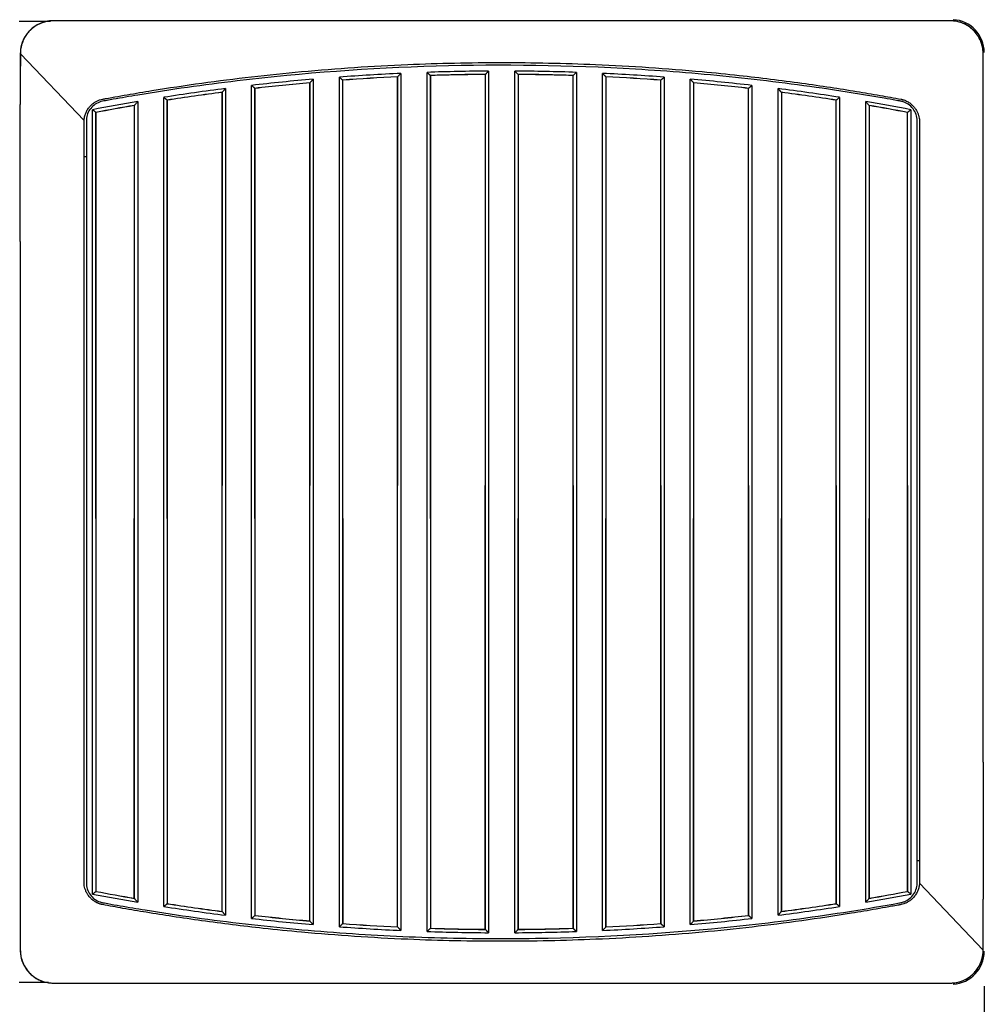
# Model space of a CAD drawing. Header units: millimetres. Extents: x 6 to 273, y 6 to 210.
# Tile 6 of 52: x 97 to 132, y 37 to 73. Entities that reach past the tile are written whole.
import ezdxf

# ---------------------------------------------------------------- set-up
doc = ezdxf.new("R2010")
doc.units = ezdxf.units.MM
doc.layers.add('DIMENSIONS', color=140, linetype='Continuous')
doc.styles.add('SLDTEXTSTYLE0', font='TXT', dxfattribs={"width": 0.7})
doc.dimstyles.new('SLDDIMSTYLE0', dxfattribs={"dimtxt": 2.158008, "dimasz": 3.302, "dimexe": 0, "dimexo": 0.0625, "dimgap": 0.539502, "dimtad": 0, "dimtih": 1, "dimtoh": 1, "dimdec": 1, "dimlfac": 2.5, "dimrnd": 1e-09, "dimzin": 4, "dimdsep": 46, "dimtxsty": 'SLDTEXTSTYLE0', "dimsah": 1, "dimcen": 0.09, "dimadec": 0, "dimazin": 1, "dimtfac": 1, "dimtdec": 1, "dimtofl": 0, "dimtmove": 0, "dimatfit": 3, "dimfxl": 0, "dimfrac": 2, "dimtolj": 1, "dimtzin": 12, "dimarcsym": 0})
doc.dimstyles.new('SLDDIMSTYLE3', dxfattribs={"dimtxt": 2.158008, "dimasz": 3.302, "dimexe": 0, "dimexo": 0.0625, "dimgap": 0.539502, "dimtad": 0, "dimtih": 1, "dimtoh": 1, "dimdec": 1, "dimlfac": 2.5, "dimrnd": 1e-09, "dimzin": 12, "dimdsep": 46, "dimtxsty": 'SLDTEXTSTYLE0', "dimsah": 1, "dimcen": 0.09, "dimadec": 0, "dimazin": 3, "dimtfac": 1, "dimtdec": 1, "dimtmove": 0, "dimatfit": 0, "dimfxl": 0, "dimfrac": 2, "dimtolj": 1, "dimtzin": 12, "dimarcsym": 0})

# ---------------------------------------------------------------- blocks, each defined once
blk = doc.blocks.new('_D_6')
at = {"layer": 'DIMENSIONS'}
for p, q in [((89.056, 40.55), (89.056, 27.854)), ((132.256, 37.95), (132.256, 27.854)), ((89.056, 31.029), (105.369, 31.029)), ((108.293, 31.029), (107.569, 31.029)), ((107.569, 31.029), (107.569, 27.599)), ((114.706, 31.029), (115.431, 31.029)), ((115.431, 31.029), (115.431, 27.599)), ((132.256, 31.029), (117.63, 31.029)), ((107.569, 27.599), (108.293, 27.599)), ((115.431, 27.599), (114.706, 27.599))]:
    blk.add_line(p, q, dxfattribs=at)
for points in [[(89.056, 31.029), (92.358, 30.521), (92.358, 31.537)], [(132.256, 31.029), (128.954, 31.537), (128.954, 30.521)]]:
    blk.add_solid(points, dxfattribs=at)
at = {"layer": 'DIMENSIONS', "char_height": 2.1167, "attachment_point": 1, "style": 'SLDTEXTSTYLE0'}
for s, insert in [('108.0', (107.396, 34.241)), ('4.25', (108.293, 30.328))]:
    blk.add_mtext(s, dxfattribs=dict(at, insert=insert))
blk = doc.blocks.new('_D_7')
at = {"layer": 'DIMENSIONS'}
for p, q in [((138.856, 46.35), (138.856, 27.854)), ((132.256, 37.95), (132.256, 27.854)), ((132.256, 31.029), (125.906, 31.029)), ((138.856, 31.029), (143.921, 31.029)), ((146.845, 31.029), (146.121, 31.029)), ((146.121, 31.029), (146.121, 27.599)), ((153.258, 31.029), (153.983, 31.029)), ((153.983, 31.029), (153.983, 27.599)), ((146.121, 27.599), (146.845, 27.599)), ((153.983, 27.599), (153.258, 27.599))]:
    blk.add_line(p, q, dxfattribs=at)
for points in [[(132.256, 31.029), (128.954, 31.537), (128.954, 30.521)], [(138.856, 31.029), (142.158, 30.521), (142.158, 31.537)]]:
    blk.add_solid(points, dxfattribs=at)
at = {"layer": 'DIMENSIONS', "char_height": 2.1167, "attachment_point": 1, "style": 'SLDTEXTSTYLE0'}
for s, insert in [('16.5', (146.845, 34.241)), ('0.65', (146.845, 30.328))]:
    blk.add_mtext(s, dxfattribs=dict(at, insert=insert))

msp = doc.modelspace()

# ---------------------------------------------------------------- linework, layer by layer
at = {"color": 7, "linetype": 'Continuous', "lineweight": 25}
for p, q in [((97.056, 73.158), (98.196, 73.16)), ((97.096, 71.98), (97.099, 71.98)), ((97.099, 71.977), (99.421, 69.537)), ((110.979, 71.257), (110.979, 39.982)), ((111.934, 39.943), (111.934, 71.296)), ((112.054, 71.18), (112.054, 40.059)), ((112.054, 71.18), (112.056, 71.177)), ((112.056, 56.22), (112.056, 71.177)), ((114.056, 71.216), (113.42, 71.21)), ((114.059, 71.22), (114.056, 71.217)), ((114.056, 71.217), (114.056, 71.216)), ((114.056, 71.216), (114.056, 56.22)), ((114.059, 40.019), (114.059, 71.22)), ((114.179, 71.341), (114.179, 39.898)), ((115.134, 39.898), (115.134, 71.341)), ((115.254, 71.22), (115.254, 40.019)), ((115.254, 71.22), (115.256, 71.217)), ((115.256, 71.217), (115.256, 71.216)), ((115.256, 71.216), (115.256, 56.22)), ((115.893, 71.21), (115.256, 71.216)), ((117.259, 71.18), (117.256, 71.177)), ((117.256, 56.22), (117.256, 71.177)), ((117.259, 40.059), (117.259, 71.18)), ((117.379, 71.296), (117.379, 39.943)), ((118.334, 39.982), (118.334, 71.257)), ((105.534, 40.421), (105.534, 70.819)), ((107.659, 70.914), (107.656, 70.911)), ((107.656, 70.911), (107.656, 56.22)), ((107.659, 40.325), (107.659, 70.914)), ((107.779, 71.045), (107.779, 40.194)), ((108.734, 40.117), (108.734, 71.122)), ((108.854, 71.011), (108.854, 40.229)), ((108.854, 71.011), (108.856, 71.008)), ((108.856, 56.22), (108.856, 71.008)), ((110.859, 71.132), (110.856, 71.129)), ((110.856, 71.129), (110.856, 56.22)), ((110.859, 40.108), (110.859, 71.132)), ((118.454, 71.132), (118.454, 40.108)), ((118.454, 71.132), (118.456, 71.129)), ((118.456, 71.129), (118.456, 56.22)), ((120.459, 71.011), (120.456, 71.008)), ((120.456, 56.22), (120.456, 71.008)), ((120.459, 40.229), (120.459, 71.011)), ((120.579, 71.122), (120.579, 40.117)), ((121.534, 40.194), (121.534, 71.045)), ((121.654, 70.914), (121.654, 40.325)), ((121.654, 70.914), (121.656, 70.911)), ((121.656, 70.911), (121.656, 56.22)), ((123.779, 70.819), (123.779, 40.421)), ((104.459, 70.566), (104.456, 70.563)), ((104.456, 70.563), (104.456, 56.22)), ((104.459, 40.673), (104.459, 70.566)), ((104.579, 70.703), (104.579, 40.536)), ((105.654, 70.712), (105.654, 40.528)), ((105.654, 70.712), (105.656, 70.709)), ((105.656, 56.22), (105.656, 70.709)), ((123.659, 70.712), (123.656, 70.709)), ((123.656, 56.22), (123.656, 70.709)), ((123.659, 40.528), (123.659, 70.712)), ((124.734, 40.536), (124.734, 70.703)), ((124.854, 70.566), (124.854, 40.673)), ((124.854, 70.566), (124.856, 70.563)), ((124.856, 70.563), (124.856, 56.22)), ((97.096, 68.521), (97.096, 70.12)), ((101.259, 70.087), (101.256, 70.084)), ((101.256, 70.084), (101.256, 56.22)), ((101.259, 41.152), (101.259, 70.087)), ((101.379, 70.229), (101.379, 41.01)), ((102.334, 40.855), (102.334, 70.384)), ((102.454, 70.281), (102.454, 40.958)), ((102.454, 70.281), (102.456, 70.279)), ((102.456, 56.22), (102.456, 70.279)), ((126.859, 70.281), (126.856, 70.279)), ((126.856, 56.22), (126.856, 70.279)), ((126.859, 40.958), (126.859, 70.281)), ((126.979, 70.384), (126.979, 40.855)), ((127.934, 41.01), (127.934, 70.229)), ((128.054, 70.087), (128.054, 41.152)), ((128.054, 70.087), (128.056, 70.084)), ((128.056, 70.084), (128.056, 56.22)), ((132.216, 68.521), (132.215, 70.12)), ((99.734, 41.306), (99.734, 69.933)), ((99.854, 69.834), (99.854, 41.405)), ((99.854, 69.834), (99.856, 69.832)), ((99.856, 56.22), (99.856, 69.832)), ((129.459, 69.834), (129.456, 69.832)), ((129.456, 56.22), (129.456, 69.832)), ((129.459, 41.405), (129.459, 69.834)), ((129.579, 69.933), (129.579, 41.306)), ((99.421, 68.207), (99.421, 69.537)), ((129.892, 69.537), (129.892, 42.531)), ((97.098, 68.521), (97.096, 68.521)), ((97.096, 68.521), (97.098, 68.521)), ((97.098, 66.719), (97.098, 68.521)), ((132.215, 68.521), (132.216, 68.521)), ((132.215, 66.719), (132.215, 68.521)), ((99.421, 41.703), (99.421, 68.207)), ((99.507, 68.207), (99.421, 68.207)), ((97.096, 65.12), (97.096, 66.719)), ((97.096, 66.719), (97.098, 66.719)), ((97.098, 66.719), (97.096, 66.719)), ((132.216, 66.719), (132.215, 66.719)), ((132.216, 66.719), (132.215, 66.719)), ((132.216, 65.12), (132.216, 66.719)), ((97.094, 65.12), (97.094, 46.12)), ((97.096, 65.12), (97.094, 65.12)), ((132.216, 65.12), (132.219, 65.12)), ((132.219, 46.12), (132.219, 65.12)), ((99.856, 56.219), (99.856, 56.22)), ((99.88, 56.22), (99.856, 56.22)), ((99.856, 55.02), (99.856, 56.219)), ((101.256, 56.22), (101.233, 56.22)), ((101.257, 56.219), (101.256, 56.22)), ((101.257, 55.02), (101.257, 56.219)), ((102.456, 55.02), (102.456, 56.22)), ((104.456, 55.02), (104.456, 56.22)), ((105.656, 55.02), (105.656, 56.22)), ((107.656, 55.02), (107.656, 56.22)), ((108.856, 55.02), (108.856, 56.22)), ((110.856, 55.02), (110.856, 56.22)), ((112.056, 55.02), (112.056, 56.22)), ((114.056, 55.02), (114.056, 56.22)), ((115.256, 56.22), (115.256, 55.02)), ((117.256, 56.22), (117.256, 55.02)), ((118.456, 56.22), (118.456, 55.02)), ((120.456, 56.22), (120.456, 55.02)), ((121.656, 56.22), (121.656, 55.02)), ((123.656, 56.22), (123.656, 55.02)), ((124.856, 56.22), (124.856, 55.02)), ((126.856, 56.22), (126.856, 55.02)), ((128.056, 56.219), (128.056, 56.22)), ((128.056, 56.22), (128.08, 56.22)), ((128.056, 56.219), (128.056, 55.02)), ((129.433, 56.22), (129.456, 56.22)), ((129.457, 56.219), (129.456, 56.22)), ((129.457, 56.219), (129.457, 55.02)), ((99.856, 55.02), (99.856, 55.02)), ((99.856, 55.02), (99.856, 41.408)), ((99.88, 55.02), (99.856, 55.02)), ((101.256, 55.02), (101.233, 55.02)), ((101.256, 41.156), (101.256, 55.02)), ((101.257, 55.02), (101.256, 55.02)), ((102.456, 55.02), (102.456, 40.96)), ((104.456, 40.676), (104.456, 55.02)), ((105.656, 55.02), (105.656, 40.53)), ((107.656, 40.328), (107.656, 55.02)), ((108.856, 55.02), (108.856, 40.231)), ((110.856, 40.11), (110.856, 55.02)), ((112.056, 55.02), (112.056, 40.062)), ((114.056, 40.023), (114.056, 55.02)), ((115.256, 40.023), (115.256, 55.02)), ((117.256, 55.02), (117.256, 40.062)), ((118.456, 40.11), (118.456, 55.02)), ((120.456, 55.02), (120.456, 40.231)), ((121.656, 40.328), (121.656, 55.02)), ((123.656, 55.02), (123.656, 40.53)), ((124.856, 40.676), (124.856, 55.02)), ((126.856, 55.02), (126.856, 40.96)), ((128.056, 55.02), (128.056, 55.02)), ((128.056, 41.156), (128.056, 55.02)), ((128.056, 55.02), (128.08, 55.02)), ((129.433, 55.02), (129.456, 55.02)), ((129.456, 55.02), (129.456, 41.408)), ((129.457, 55.02), (129.456, 55.02)), ((97.096, 46.12), (97.094, 46.12)), ((97.096, 46.12), (97.096, 44.521)), ((132.216, 46.12), (132.219, 46.12)), ((132.216, 46.12), (132.216, 44.521)), ((97.096, 44.521), (97.098, 44.521)), ((97.096, 44.521), (97.098, 44.521)), ((97.098, 44.521), (97.098, 42.719)), ((132.216, 44.521), (132.215, 44.521)), ((132.215, 44.521), (132.215, 42.719)), ((132.215, 44.521), (132.216, 44.521)), ((97.096, 42.719), (97.096, 41.12)), ((97.098, 42.719), (97.096, 42.719)), ((97.098, 42.719), (97.096, 42.719)), ((129.806, 42.531), (129.892, 42.531)), ((129.892, 42.531), (129.892, 41.703)), ((132.215, 42.719), (132.216, 42.719)), ((132.216, 42.719), (132.215, 42.719)), ((132.216, 42.719), (132.216, 41.12)), ((132.214, 39.262), (129.892, 41.703)), ((99.854, 41.405), (99.856, 41.408)), ((129.459, 41.405), (129.456, 41.408)), ((101.259, 41.152), (101.256, 41.156)), ((128.054, 41.152), (128.056, 41.156)), ((132.216, 39.26), (132.216, 41.118)), ((102.454, 40.958), (102.456, 40.96)), ((104.459, 40.673), (104.456, 40.676)), ((124.854, 40.673), (124.856, 40.676)), ((126.859, 40.958), (126.856, 40.96)), ((105.654, 40.528), (105.656, 40.53)), ((107.659, 40.325), (107.656, 40.328)), ((121.654, 40.325), (121.656, 40.328)), ((123.659, 40.528), (123.656, 40.53)), ((108.854, 40.229), (108.856, 40.231)), ((110.859, 40.108), (110.856, 40.11)), ((112.054, 40.059), (112.056, 40.062)), ((113.42, 40.029), (114.056, 40.023)), ((114.056, 40.022), (114.056, 40.023)), ((114.059, 40.019), (114.056, 40.022)), ((115.254, 40.019), (115.256, 40.022)), ((115.256, 40.023), (115.893, 40.029)), ((115.256, 40.022), (115.256, 40.023)), ((117.259, 40.059), (117.256, 40.062)), ((118.454, 40.108), (118.456, 40.11)), ((120.459, 40.229), (120.456, 40.231)), ((132.216, 39.26), (132.214, 39.26)), ((98.12, 38.079), (97.056, 38.081))]:
    msp.add_line(p, q, dxfattribs=at)
at = {"color": 7, "linetype": 'Continuous', "lineweight": 25, "flags": 128}
for points in [[(97.096, 71.98), (97.096, 70.939), (97.096, 70.122)], [(97.099, 71.977), (97.098, 71.048), (97.097, 70.12)], [(132.214, 39.262), (132.215, 40.191), (132.215, 41.12)]]:
    msp.add_lwpolyline(points, dxfattribs=at)
at = {"color": 7, "linetype": 'Continuous', "lineweight": 25}
for centre, radius, start, end in [((131.056, 72.02), 1.2, 0, 86.7129), ((114.656, -8.38), 79.723, 92.64377, 94.26051), ((114.656, -8.38), 79.723, 90.34303, 91.95716), ((114.656, -8.38), 79.603, 90.42992, 91.87369), ((114.656, -8.38), 79.6, 90.89034, 91.8718), ((114.656, -8.38), 79.6, 90.43188, 90.89034), ((114.656, -8.38), 79.723, 88.04284, 89.65697), ((114.656, -8.38), 79.603, 88.12631, 89.57008), ((114.656, -8.38), 79.6, 89.10966, 89.56812), ((114.656, -8.38), 79.6, 88.1282, 89.10966), ((114.656, -8.38), 79.723, 85.73949, 87.35623), ((114.656, -8.38), 79.723, 94.94878, 96.57078), ((114.656, -8.38), 79.603, 95.04296, 96.49379), ((114.656, -8.38), 79.6, 95.04509, 96.49205), ((114.656, -8.38), 79.603, 92.73422, 94.18033), ((114.656, -8.38), 79.6, 92.73627, 94.17852), ((114.656, -8.38), 79.603, 85.81967, 87.26578), ((114.656, -8.38), 79.6, 85.82148, 87.26373), ((114.656, -8.38), 79.723, 83.42922, 85.05122), ((114.656, -8.38), 79.603, 83.50621, 84.95704), ((114.656, -8.38), 79.6, 83.50795, 84.95491), ((114.656, -8.38), 79.723, 97.26186, 98.89184), ((114.656, -8.38), 79.603, 97.35995, 98.81793), ((114.656, -8.38), 79.6, 97.36216, 98.81626), ((114.656, -8.38), 79.723, 81.10816, 82.73814), ((114.656, -8.38), 79.603, 81.18207, 82.64005), ((114.656, -8.38), 79.6, 81.18374, 82.63784), ((114.656, -8.38), 79.723, 99.58691, 100.78841), ((114.656, -8.38), 79.603, 99.68911, 100.71695), ((114.656, -8.38), 79.6, 99.69142, 100.71534), ((114.656, -8.38), 79.723, 79.21159, 80.41309), ((114.656, -8.38), 79.603, 79.28305, 80.31089), ((114.656, -8.38), 79.6, 79.28466, 80.30858), ((114.656, 119.62), 79.603, 259.28305, 260.31089), ((114.656, 119.62), 79.6, 259.28466, 260.30858), ((114.656, 119.62), 79.603, 279.68911, 280.71695), ((114.656, 119.62), 79.6, 279.69142, 280.71534), ((114.656, 119.62), 79.723, 259.21159, 260.41309), ((114.656, 119.62), 79.723, 279.58691, 280.78841), ((114.656, 119.62), 79.723, 261.10816, 262.73814), ((114.656, 119.62), 79.603, 261.18207, 262.64005), ((114.656, 119.62), 79.6, 261.18374, 262.63784), ((114.656, 119.62), 79.723, 277.26186, 278.89184), ((114.656, 119.62), 79.603, 277.35995, 278.81793), ((114.656, 119.62), 79.6, 277.36216, 278.81626), ((114.656, 119.62), 79.723, 263.42922, 265.05122), ((114.656, 119.62), 79.603, 263.50621, 264.95704), ((114.656, 119.62), 79.6, 263.50795, 264.95491), ((114.656, 119.62), 79.723, 274.94878, 276.57078), ((114.656, 119.62), 79.603, 275.04296, 276.49379), ((114.656, 119.62), 79.6, 275.04509, 276.49205), ((114.656, 119.62), 79.723, 265.73949, 267.35623), ((114.656, 119.62), 79.603, 265.81967, 267.26578), ((114.656, 119.62), 79.6, 265.82148, 267.26373), ((114.656, 119.62), 79.723, 268.04284, 269.65697), ((114.656, 119.62), 79.603, 268.12631, 269.57008), ((114.656, 119.62), 79.6, 268.1282, 269.10966), ((114.656, 119.62), 79.6, 269.10966, 269.56812), ((114.656, 119.62), 79.723, 270.34303, 271.95716), ((114.656, 119.62), 79.603, 270.42992, 271.87369), ((114.656, 119.62), 79.6, 270.43188, 270.89034), ((114.656, 119.62), 79.6, 270.89034, 271.8718), ((114.656, 119.62), 79.723, 272.64377, 274.26051), ((114.656, 119.62), 79.603, 272.73422, 274.18033), ((114.656, 119.62), 79.6, 272.73627, 274.17852), ((131.056, 39.22), 1.2, 273.2871, 0)]:
    msp.add_arc(centre, radius, start, end, dxfattribs=at)
for points, knots in [([(132.216, 70.122), (132.216, 70.526), (132.216, 71.033), (132.216, 71.54), (132.216, 71.743), (132.217, 71.844), (132.217, 71.996), (132.216, 72.048), (132.205, 72.154), (132.196, 72.209), (132.155, 72.377), (132.109, 72.493), (131.976, 72.711), (131.889, 72.813), (131.691, 72.981), (131.579, 73.046), (131.356, 73.137), (131.245, 73.162), (131.036, 73.184), (130.939, 73.18), (130.445, 73.18), (130.05, 73.18), (128.075, 73.18), (123.355, 73.18), (118.672, 73.18), (112.43, 73.18), (109.31, 73.18), (104.61, 73.18), (103.041, 73.18), (100.678, 73.18), (99.692, 73.18), (98.654, 73.18), (98.407, 73.18), (98.308, 73.18), (98.258, 73.179), (98.155, 73.172), (98.102, 73.165), (97.994, 73.142), (97.938, 73.126), (97.771, 73.065), (97.659, 73.004), (97.455, 72.845), (97.364, 72.746), (97.223, 72.531), (97.172, 72.416), (97.109, 72.191), (97.096, 72.081), (97.096, 71.98)], [0, 0, 0, 0, 0.03125, 0.039063, 0.039063, 0.046875, 0.046875, 0.050781, 0.050781, 0.054688, 0.054688, 0.0625, 0.0625, 0.070313, 0.070313, 0.078125, 0.078125, 0.085938, 0.085938, 0.09375, 0.09375, 0.125, 0.125, 0.25, 0.5, 0.5, 0.75, 0.75, 0.875, 0.875, 0.9375, 0.953125, 0.957031, 0.957031, 0.960938, 0.960938, 0.964844, 0.964844, 0.96875, 0.96875, 0.976563, 0.976563, 0.984375, 0.984375, 0.992188, 0.992188, 1, 1, 1, 1]), ([(132.215, 70.12), (132.215, 70.23), (132.215, 70.717), (132.215, 71.689), (132.215, 71.803), (132.215, 71.952), (132.215, 71.983), (132.213, 72.045), (132.211, 72.077), (132.2, 72.177), (132.186, 72.248), (132.142, 72.394), (132.112, 72.47), (132.031, 72.62), (131.981, 72.695), (131.859, 72.834), (131.789, 72.898), (131.635, 73.008), (131.552, 73.054), (131.381, 73.123), (131.295, 73.147), (131.167, 73.168), (131.125, 73.173), (131.042, 73.177), (131.002, 73.177), (130.799, 73.177), (130.293, 73.177), (129.737, 73.177), (127.769, 73.177), (125.835, 73.177), (122.401, 73.177), (121.167, 73.177), (119.182, 73.177), (118.498, 73.177), (117.439, 73.178), (116.901, 73.178), (116.258, 73.178), (115.933, 73.178), (115.77, 73.178), (115.688, 73.178), (115.647, 73.178), (115.627, 73.178), (115.616, 73.178), (115.612, 73.178), (115.609, 73.178), (115.607, 73.178), (112.476, 73.178), (109.348, 73.177), (104.636, 73.177), (103.062, 73.177), (100.693, 73.177), (99.704, 73.177), (98.664, 73.177), (98.416, 73.177), (98.316, 73.177), (98.267, 73.178), (98.112, 73.167), (98.002, 73.146), (97.779, 73.065), (97.666, 73.005), (97.461, 72.846), (97.37, 72.748), (97.227, 72.533), (97.176, 72.417), (97.112, 72.191), (97.099, 72.081), (97.099, 71.98)], [0, 0, 0, 0, 0.125, 0.125, 0.140625, 0.140625, 0.144531, 0.144531, 0.148438, 0.148438, 0.15625, 0.15625, 0.164063, 0.164063, 0.171875, 0.171875, 0.179688, 0.179688, 0.1875, 0.1875, 0.195313, 0.195313, 0.199219, 0.199219, 0.203125, 0.203125, 0.21875, 0.25, 0.25, 0.375, 0.375, 0.4375, 0.4375, 0.46875, 0.46875, 0.484375, 0.492188, 0.496094, 0.498047, 0.499023, 0.499512, 0.499756, 0.499878, 0.499939, 0.499939, 0.5, 0.5, 0.75, 0.75, 0.875, 0.875, 0.9375, 0.953125, 0.957031, 0.957031, 0.960938, 0.960938, 0.96875, 0.96875, 0.976563, 0.976563, 0.984375, 0.984375, 0.992188, 0.992188, 1, 1, 1, 1]), ([(129.806, 42.531), (129.806, 47.628), (129.806, 55.273), (129.806, 64.193), (129.806, 68.096), (129.806, 69.449), (129.806, 69.609), (129.794, 69.687), (129.717, 69.911), (129.616, 70.043), (129.453, 70.153), (129.418, 70.172), (129.347, 70.205), (129.311, 70.218), (129.238, 70.239), (129.2, 70.246), (129.125, 70.259), (128.938, 70.293), (128.751, 70.326), (128.001, 70.457), (127.4, 70.555), (125.596, 70.828), (124.389, 70.983), (121.97, 71.237), (120.755, 71.337), (117.113, 71.554), (114.687, 71.59), (109.84, 71.449), (107.419, 71.271), (103.793, 70.838), (102.587, 70.667), (101.086, 70.418), (100.786, 70.366), (100.411, 70.299), (100.299, 70.279), (100.186, 70.259), (100.111, 70.245), (100.074, 70.239), (99.965, 70.208), (99.896, 70.176), (99.769, 70.092), (99.714, 70.042), (99.618, 69.923), (99.581, 69.858), (99.527, 69.717), (99.511, 69.643), (99.506, 69.53), (99.507, 69.492), (99.507, 69.417), (99.507, 69.303), (99.507, 68.887), (99.507, 68.509), (99.507, 68.207)], [0, 0, 0, 0, 0.25, 0.375, 0.4375, 0.441406, 0.441406, 0.445312, 0.445312, 0.453125, 0.453125, 0.455078, 0.455078, 0.457031, 0.457031, 0.458984, 0.458984, 0.460937, 0.46875, 0.46875, 0.5, 0.5, 0.5625, 0.5625, 0.625, 0.625, 0.75, 0.75, 0.875, 0.875, 0.9375, 0.9375, 0.953125, 0.953125, 0.957031, 0.958984, 0.958984, 0.960938, 0.960938, 0.964844, 0.964844, 0.96875, 0.96875, 0.972656, 0.972656, 0.976563, 0.976563, 0.978516, 0.978516, 0.980469, 0.984375, 1, 1, 1, 1]), ([(100.093, 70.316), (100.111, 70.319), (100.149, 70.326), (100.224, 70.34), (100.356, 70.364), (100.619, 70.412), (101.146, 70.505), (102.201, 70.683), (104.316, 71.001), (107.424, 71.358), (111.074, 71.603), (114.652, 71.68), (118.233, 71.603), (121.124, 71.41), (123.63, 71.158), (125.192, 70.965), (126.615, 70.758), (127.566, 70.607), (128.425, 70.461), (128.965, 70.362), (129.22, 70.316)], [0, 0, 0, 0, 0.001957, 0.003914, 0.007828, 0.015657, 0.031313, 0.062623, 0.125231, 0.25035, 0.382952, 0.499773, 0.616827, 0.749698, 0.796399, 0.874808, 0.910843, 0.943711, 0.973426, 1, 1, 1, 1]), ([(110.859, 71.132), (110.859, 71.132), (110.86, 71.133), (110.864, 71.136), (110.87, 71.143), (110.878, 71.152), (110.889, 71.163), (110.903, 71.178), (110.92, 71.195), (110.938, 71.214), (110.958, 71.235), (110.971, 71.249), (110.979, 71.257)], [0, 0, 0, 0, 0.071019, 0.145404, 0.224524, 0.309522, 0.40132, 0.500656, 0.616825, 0.750207, 0.852207, 1, 1, 1, 1]), ([(112.054, 71.18), (112.054, 71.18), (112.053, 71.181), (112.049, 71.184), (112.043, 71.19), (112.035, 71.198), (112.024, 71.208), (112.011, 71.221), (111.994, 71.238), (111.976, 71.255), (111.955, 71.275), (111.942, 71.288), (111.934, 71.296)], [0, 0, 0, 0, 0.072177, 0.147458, 0.227023, 0.31187, 0.402824, 0.500558, 0.617055, 0.750351, 0.852607, 1, 1, 1, 1]), ([(114.059, 71.22), (114.059, 71.22), (114.06, 71.221), (114.064, 71.225), (114.07, 71.231), (114.078, 71.239), (114.089, 71.25), (114.103, 71.264), (114.119, 71.281), (114.137, 71.299), (114.158, 71.319), (114.171, 71.333), (114.179, 71.341)], [0, 0, 0, 0, 0.071607, 0.146449, 0.225796, 0.310718, 0.402089, 0.500615, 0.616924, 0.750278, 0.852313, 1, 1, 1, 1]), ([(115.134, 71.341), (115.142, 71.333), (115.155, 71.319), (115.175, 71.299), (115.193, 71.281), (115.215, 71.259), (115.235, 71.239), (115.25, 71.223), (115.253, 71.221), (115.254, 71.22)], [0, 0, 0, 0, 0.1480547, 0.2502836, 0.383729, 0.5003024, 0.6899964, 0.8539545, 1, 1, 1, 1]), ([(117.379, 71.296), (117.371, 71.288), (117.358, 71.275), (117.337, 71.255), (117.319, 71.238), (117.298, 71.217), (117.278, 71.198), (117.262, 71.183), (117.26, 71.181), (117.259, 71.18)], [0, 0, 0, 0, 0.147772, 0.250215, 0.383582, 0.500339, 0.688817, 0.852924, 1, 1, 1, 1]), ([(118.334, 71.257), (118.342, 71.249), (118.355, 71.235), (118.375, 71.214), (118.393, 71.195), (118.414, 71.173), (118.434, 71.152), (118.45, 71.135), (118.453, 71.133), (118.454, 71.132)], [0, 0, 0, 0, 0.148149, 0.25035, 0.383845, 0.500282, 0.691222, 0.855023, 1, 1, 1, 1]), ([(105.654, 70.712), (105.654, 70.712), (105.653, 70.712), (105.649, 70.716), (105.644, 70.721), (105.635, 70.728), (105.625, 70.737), (105.611, 70.749), (105.595, 70.764), (105.576, 70.781), (105.556, 70.799), (105.542, 70.811), (105.534, 70.819)], [0, 0, 0, 0, 0.07318, 0.14924, 0.22919, 0.313899, 0.404099, 0.500396, 0.617158, 0.750425, 0.852824, 1, 1, 1, 1]), ([(107.659, 70.914), (107.659, 70.914), (107.66, 70.915), (107.664, 70.919), (107.67, 70.926), (107.679, 70.935), (107.69, 70.947), (107.703, 70.962), (107.72, 70.981), (107.738, 71), (107.758, 71.022), (107.771, 71.037), (107.779, 71.045)], [0, 0, 0, 0, 0.070391, 0.144289, 0.223168, 0.308245, 0.400494, 0.500682, 0.616724, 0.75014, 0.8521, 1, 1, 1, 1]), ([(108.854, 71.011), (108.854, 71.011), (108.853, 71.011), (108.849, 71.015), (108.844, 71.02), (108.835, 71.028), (108.825, 71.038), (108.811, 71.05), (108.794, 71.066), (108.776, 71.083), (108.755, 71.102), (108.742, 71.115), (108.734, 71.122)], [0, 0, 0, 0, 0.0726941, 0.1483775, 0.2281409, 0.3129175, 0.4034857, 0.5004846, 0.6171468, 0.7504267, 0.8527082, 1, 1, 1, 1]), ([(120.579, 71.122), (120.571, 71.115), (120.557, 71.102), (120.537, 71.083), (120.519, 71.066), (120.497, 71.046), (120.478, 71.028), (120.462, 71.014), (120.46, 71.012), (120.459, 71.011)], [0, 0, 0, 0, 0.147684, 0.250145, 0.383474, 0.500393, 0.687742, 0.851984, 1, 1, 1, 1]), ([(121.534, 71.045), (121.542, 71.037), (121.555, 71.022), (121.575, 71), (121.593, 70.981), (121.612, 70.96), (121.629, 70.941), (121.643, 70.926), (121.652, 70.916), (121.653, 70.915), (121.654, 70.914)], [0, 0, 0, 0, 0.14808, 0.250135, 0.383534, 0.499719, 0.646921, 0.777088, 0.893336, 1, 1, 1, 1]), ([(123.779, 70.819), (123.773, 70.814), (123.763, 70.804), (123.75, 70.792), (123.735, 70.779), (123.718, 70.764), (123.697, 70.745), (123.677, 70.728), (123.662, 70.714), (123.66, 70.713), (123.659, 70.712)], [0, 0, 0, 0, 0.103436, 0.186848, 0.250233, 0.383514, 0.500515, 0.686769, 0.851119, 1, 1, 1, 1]), ([(104.459, 70.566), (104.459, 70.567), (104.46, 70.567), (104.464, 70.572), (104.47, 70.579), (104.479, 70.589), (104.49, 70.601), (104.504, 70.617), (104.521, 70.636), (104.538, 70.657), (104.558, 70.679), (104.571, 70.694), (104.579, 70.703)], [0, 0, 0, 0, 0.06972, 0.143098, 0.221721, 0.306883, 0.399608, 0.500693, 0.616622, 0.750078, 0.851991, 1, 1, 1, 1]), ([(124.734, 70.703), (124.742, 70.694), (124.755, 70.679), (124.775, 70.657), (124.792, 70.636), (124.811, 70.615), (124.829, 70.595), (124.843, 70.579), (124.852, 70.569), (124.853, 70.567), (124.854, 70.566)], [0, 0, 0, 0, 0.148175, 0.25019, 0.383644, 0.499717, 0.64811, 0.778549, 0.894303, 1, 1, 1, 1]), ([(99.421, 69.537), (99.421, 69.542), (99.422, 69.554), (99.424, 69.577), (99.429, 69.617), (99.444, 69.696), (99.478, 69.805), (99.54, 69.929), (99.618, 70.036), (99.705, 70.124), (99.795, 70.193), (99.89, 70.247), (99.989, 70.29), (100.058, 70.307), (100.093, 70.316)], [0, 0, 0, 0, 0.01572, 0.031485, 0.062816, 0.12526, 0.250594, 0.371599, 0.500291, 0.60656, 0.708104, 0.806425, 0.903033, 1, 1, 1, 1]), ([(101.259, 70.087), (101.259, 70.087), (101.26, 70.088), (101.263, 70.091), (101.267, 70.096), (101.274, 70.105), (101.286, 70.119), (101.309, 70.145), (101.333, 70.174), (101.358, 70.204), (101.371, 70.22), (101.379, 70.229)], [0, 0, 0, 0, 0.058966, 0.119752, 0.183422, 0.250904, 0.367019, 0.501125, 0.74997, 0.851852, 1, 1, 1, 1]), ([(102.454, 70.281), (102.453, 70.282), (102.453, 70.282), (102.448, 70.287), (102.439, 70.294), (102.427, 70.304), (102.413, 70.317), (102.395, 70.332), (102.376, 70.348), (102.356, 70.365), (102.342, 70.377), (102.334, 70.384)], [0, 0, 0, 0, 0.088638, 0.181556, 0.2803, 0.386163, 0.500195, 0.616942, 0.750223, 0.852935, 1, 1, 1, 1]), ([(126.979, 70.384), (126.973, 70.379), (126.963, 70.371), (126.949, 70.359), (126.934, 70.346), (126.918, 70.332), (126.897, 70.314), (126.877, 70.297), (126.862, 70.284), (126.86, 70.282), (126.859, 70.281)], [0, 0, 0, 0, 0.103305, 0.186768, 0.250386, 0.383625, 0.500579, 0.685816, 0.850286, 1, 1, 1, 1]), ([(127.934, 70.229), (127.941, 70.22), (127.955, 70.204), (127.98, 70.174), (128.007, 70.143), (128.032, 70.112), (128.046, 70.096), (128.053, 70.088), (128.053, 70.087), (128.054, 70.087)], [0, 0, 0, 0, 0.1483222, 0.2503234, 0.4993587, 0.6820021, 0.8331463, 0.9187784, 1, 1, 1, 1]), ([(129.22, 70.316), (129.232, 70.313), (129.255, 70.308), (129.299, 70.295), (129.375, 70.27), (129.479, 70.219), (129.592, 70.139), (129.689, 70.044), (129.765, 69.94), (129.822, 69.834), (129.859, 69.731), (129.883, 69.632), (129.889, 69.567), (129.892, 69.537)], [0, 0, 0, 0, 0.033571, 0.062723, 0.125057, 0.250153, 0.375391, 0.499942, 0.617494, 0.725123, 0.824272, 0.91575, 1, 1, 1, 1]), ([(99.854, 69.834), (99.853, 69.834), (99.853, 69.835), (99.848, 69.839), (99.839, 69.846), (99.828, 69.856), (99.813, 69.868), (99.795, 69.882), (99.777, 69.898), (99.756, 69.915), (99.742, 69.926), (99.734, 69.933)], [0, 0, 0, 0, 0.089058, 0.182265, 0.281071, 0.386697, 0.500143, 0.616861, 0.750122, 0.853055, 1, 1, 1, 1]), ([(129.579, 69.933), (129.573, 69.929), (129.563, 69.92), (129.549, 69.909), (129.534, 69.896), (129.518, 69.882), (129.497, 69.865), (129.477, 69.849), (129.462, 69.836), (129.46, 69.835), (129.459, 69.834)], [0, 0, 0, 0, 0.103201, 0.186701, 0.250498, 0.383698, 0.500621, 0.685073, 0.849642, 1, 1, 1, 1]), ([(99.507, 68.207), (99.507, 63.367), (99.507, 56.107), (99.507, 47.638), (99.507, 43.706), (99.507, 42.156), (99.507, 41.815), (99.507, 41.74), (99.506, 41.702), (99.512, 41.588), (99.53, 41.512), (99.615, 41.3), (99.719, 41.176), (99.914, 41.054), (99.985, 41.024), (100.097, 40.996), (100.135, 40.99), (100.211, 40.976), (100.4, 40.942), (100.589, 40.908), (101.044, 40.829), (101.347, 40.778), (102.865, 40.531), (104.085, 40.362), (106.528, 40.08), (107.752, 39.967), (110.206, 39.796), (111.436, 39.739), (113.892, 39.679), (115.118, 39.677), (118.796, 39.753), (121.243, 39.912), (124.908, 40.321), (126.128, 40.485), (127.951, 40.773), (128.558, 40.877), (129.201, 40.994), (129.239, 41), (129.313, 41.022), (129.35, 41.035), (129.455, 41.084), (129.52, 41.128), (129.689, 41.286), (129.767, 41.427), (129.802, 41.618), (129.806, 41.657), (129.807, 41.734), (129.806, 41.774), (129.806, 41.894), (129.806, 42.133), (129.806, 42.371), (129.806, 42.531)], [0, 0, 0, 0, 0.25, 0.375, 0.4375, 0.453125, 0.455078, 0.455078, 0.457031, 0.457031, 0.460938, 0.460938, 0.46875, 0.46875, 0.472656, 0.472656, 0.474609, 0.474609, 0.476563, 0.484375, 0.484375, 0.5, 0.5, 0.5625, 0.5625, 0.625, 0.625, 0.6875, 0.6875, 0.75, 0.75, 0.875, 0.875, 0.9375, 0.9375, 0.96875, 0.96875, 0.970703, 0.970703, 0.972656, 0.972656, 0.976563, 0.976563, 0.984375, 0.984375, 0.986328, 0.986328, 0.988281, 0.988281, 0.992188, 1, 1, 1, 1]), ([(100.093, 40.924), (100.074, 40.928), (100.039, 40.936), (99.991, 40.951), (99.949, 40.967), (99.912, 40.983), (99.879, 40.999), (99.85, 41.015), (99.825, 41.03), (99.777, 41.06), (99.707, 41.113), (99.621, 41.201), (99.548, 41.3), (99.491, 41.405), (99.453, 41.509), (99.43, 41.607), (99.424, 41.672), (99.421, 41.703)], [0, 0, 0, 0, 0.051243, 0.096667, 0.137281, 0.173808, 0.206689, 0.236228, 0.262656, 0.28614, 0.392397, 0.500075, 0.617597, 0.725197, 0.82432, 0.915774, 1, 1, 1, 1]), ([(129.892, 41.703), (129.891, 41.697), (129.891, 41.685), (129.889, 41.662), (129.884, 41.622), (129.869, 41.543), (129.835, 41.434), (129.773, 41.31), (129.696, 41.204), (129.608, 41.115), (129.518, 41.047), (129.424, 40.992), (129.324, 40.949), (129.255, 40.932), (129.22, 40.924)], [0, 0, 0, 0, 0.015715, 0.031441, 0.0628, 0.125503, 0.250479, 0.371396, 0.499984, 0.606323, 0.70793, 0.80631, 0.902974, 1, 1, 1, 1]), ([(99.734, 41.306), (99.74, 41.311), (99.75, 41.319), (99.764, 41.331), (99.779, 41.343), (99.795, 41.357), (99.816, 41.374), (99.836, 41.39), (99.851, 41.403), (99.853, 41.405), (99.854, 41.405)], [0, 0, 0, 0, 0.103201, 0.186701, 0.250498, 0.383698, 0.500621, 0.685073, 0.849642, 1, 1, 1, 1]), ([(129.459, 41.405), (129.46, 41.405), (129.46, 41.404), (129.465, 41.4), (129.474, 41.393), (129.485, 41.384), (129.5, 41.372), (129.518, 41.357), (129.536, 41.342), (129.557, 41.324), (129.571, 41.313), (129.579, 41.306)], [0, 0, 0, 0, 0.089058, 0.182265, 0.281071, 0.386697, 0.500143, 0.616861, 0.750122, 0.853055, 1, 1, 1, 1]), ([(97.096, 41.118), (97.096, 40.713), (97.096, 40.206), (97.096, 39.699), (97.096, 39.497), (97.096, 39.396), (97.096, 39.243), (97.097, 39.192), (97.108, 39.085), (97.117, 39.03), (97.158, 38.862), (97.204, 38.746), (97.337, 38.528), (97.424, 38.426), (97.622, 38.258), (97.734, 38.193), (97.957, 38.102), (98.067, 38.077), (98.277, 38.055), (98.374, 38.06), (98.868, 38.06), (99.263, 38.06), (101.238, 38.06), (105.958, 38.06), (110.641, 38.06), (116.883, 38.06), (120.003, 38.06), (124.702, 38.06), (126.272, 38.06), (128.635, 38.06), (129.621, 38.06), (130.659, 38.06), (130.906, 38.06), (131.005, 38.06), (131.055, 38.06), (131.158, 38.067), (131.211, 38.074), (131.319, 38.097), (131.375, 38.113), (131.542, 38.174), (131.654, 38.235), (131.858, 38.394), (131.949, 38.493), (132.09, 38.708), (132.14, 38.824), (132.204, 39.049), (132.216, 39.158), (132.216, 39.26)], [0, 0, 0, 0, 0.03125, 0.039062, 0.039062, 0.046875, 0.046875, 0.050781, 0.050781, 0.054687, 0.054687, 0.0625, 0.0625, 0.070312, 0.070312, 0.078125, 0.078125, 0.085937, 0.085937, 0.09375, 0.09375, 0.125, 0.125, 0.25, 0.5, 0.5, 0.75, 0.75, 0.875, 0.875, 0.9375, 0.953125, 0.957031, 0.957031, 0.960938, 0.960938, 0.964844, 0.964844, 0.96875, 0.96875, 0.976563, 0.976563, 0.984375, 0.984375, 0.992188, 0.992188, 1, 1, 1, 1]), ([(97.098, 41.12), (97.098, 41.01), (97.098, 40.525), (97.098, 39.554), (97.098, 39.44), (97.098, 39.29), (97.098, 39.26), (97.1, 39.198), (97.102, 39.166), (97.113, 39.066), (97.126, 38.996), (97.169, 38.85), (97.199, 38.774), (97.279, 38.624), (97.329, 38.549), (97.45, 38.409), (97.52, 38.344), (97.673, 38.234), (97.756, 38.188), (97.927, 38.118), (98.013, 38.093), (98.141, 38.072), (98.183, 38.067), (98.266, 38.062), (98.306, 38.062), (98.51, 38.062), (99.015, 38.062), (99.571, 38.062), (101.537, 38.062), (103.471, 38.062), (106.905, 38.062), (108.139, 38.062), (110.123, 38.062), (110.807, 38.062), (111.866, 38.062), (112.404, 38.062), (113.047, 38.062), (113.372, 38.062), (113.535, 38.062), (113.617, 38.062), (113.658, 38.062), (113.679, 38.062), (113.689, 38.062), (113.693, 38.062), (113.696, 38.062), (113.698, 38.062), (116.83, 38.062), (119.959, 38.062), (124.673, 38.062), (126.248, 38.062), (128.618, 38.062), (129.607, 38.062), (130.649, 38.062), (130.897, 38.062), (130.996, 38.062), (131.045, 38.062), (131.2, 38.072), (131.31, 38.093), (131.533, 38.174), (131.646, 38.234), (131.851, 38.393), (131.943, 38.491), (132.086, 38.706), (132.137, 38.822), (132.201, 39.048), (132.214, 39.158), (132.214, 39.26)], [0, 0, 0, 0, 0.125, 0.125, 0.140625, 0.140625, 0.144531, 0.144531, 0.148438, 0.148438, 0.15625, 0.15625, 0.164063, 0.164063, 0.171875, 0.171875, 0.179688, 0.179688, 0.1875, 0.1875, 0.195313, 0.195313, 0.199219, 0.199219, 0.203125, 0.203125, 0.21875, 0.25, 0.25, 0.375, 0.375, 0.4375, 0.4375, 0.46875, 0.46875, 0.484375, 0.492188, 0.496094, 0.498047, 0.499023, 0.499512, 0.499756, 0.499878, 0.499939, 0.499939, 0.5, 0.5, 0.75, 0.75, 0.875, 0.875, 0.9375, 0.953125, 0.957031, 0.957031, 0.960938, 0.960938, 0.96875, 0.96875, 0.976563, 0.976563, 0.984375, 0.984375, 0.992188, 0.992188, 1, 1, 1, 1]), ([(101.379, 41.01), (101.371, 41.019), (101.358, 41.035), (101.333, 41.065), (101.306, 41.097), (101.281, 41.127), (101.267, 41.143), (101.26, 41.151), (101.26, 41.152), (101.259, 41.152)], [0, 0, 0, 0, 0.148322, 0.250323, 0.499359, 0.682002, 0.833146, 0.918778, 1, 1, 1, 1]), ([(128.054, 41.152), (128.054, 41.152), (128.053, 41.152), (128.05, 41.148), (128.046, 41.143), (128.039, 41.134), (128.026, 41.12), (128.004, 41.094), (127.98, 41.065), (127.955, 41.035), (127.941, 41.019), (127.934, 41.01)], [0, 0, 0, 0, 0.058966, 0.119752, 0.183422, 0.250904, 0.367019, 0.501125, 0.74997, 0.851852, 1, 1, 1, 1]), ([(129.22, 40.924), (129.202, 40.92), (129.164, 40.913), (129.089, 40.9), (128.957, 40.875), (128.694, 40.828), (128.168, 40.734), (127.113, 40.557), (124.999, 40.239), (121.892, 39.881), (118.242, 39.637), (114.663, 39.56), (111.081, 39.636), (108.178, 39.83), (105.672, 40.083), (104.104, 40.277), (102.684, 40.484), (101.727, 40.636), (100.875, 40.78), (100.342, 40.878), (100.093, 40.924)], [0, 0, 0, 0, 0.001956, 0.003913, 0.007825, 0.01565, 0.0313, 0.062595, 0.12518, 0.250218, 0.382846, 0.499673, 0.61678, 0.749713, 0.797517, 0.874823, 0.911451, 0.944513, 0.974025, 1, 1, 1, 1]), ([(102.334, 40.855), (102.339, 40.86), (102.35, 40.869), (102.364, 40.88), (102.379, 40.893), (102.395, 40.907), (102.416, 40.926), (102.436, 40.942), (102.451, 40.955), (102.453, 40.957), (102.454, 40.958)], [0, 0, 0, 0, 0.103305, 0.186768, 0.250386, 0.383625, 0.500579, 0.685816, 0.850286, 1, 1, 1, 1]), ([(104.579, 40.536), (104.571, 40.545), (104.558, 40.56), (104.538, 40.583), (104.521, 40.603), (104.502, 40.625), (104.484, 40.644), (104.47, 40.661), (104.461, 40.671), (104.46, 40.672), (104.459, 40.673)], [0, 0, 0, 0, 0.148175, 0.25019, 0.383644, 0.499717, 0.64811, 0.778549, 0.894303, 1, 1, 1, 1]), ([(124.854, 40.673), (124.853, 40.672), (124.853, 40.672), (124.849, 40.668), (124.843, 40.661), (124.834, 40.651), (124.823, 40.638), (124.809, 40.622), (124.792, 40.603), (124.775, 40.583), (124.755, 40.56), (124.742, 40.545), (124.734, 40.536)], [0, 0, 0, 0, 0.06972, 0.143098, 0.221721, 0.306883, 0.399608, 0.500693, 0.616622, 0.750078, 0.851991, 1, 1, 1, 1]), ([(126.859, 40.958), (126.86, 40.957), (126.86, 40.957), (126.865, 40.952), (126.874, 40.945), (126.886, 40.935), (126.9, 40.923), (126.918, 40.907), (126.936, 40.892), (126.957, 40.874), (126.971, 40.862), (126.979, 40.855)], [0, 0, 0, 0, 0.088638, 0.181556, 0.2803, 0.386163, 0.500195, 0.616942, 0.750223, 0.852935, 1, 1, 1, 1]), ([(105.534, 40.421), (105.539, 40.426), (105.55, 40.435), (105.563, 40.447), (105.578, 40.46), (105.595, 40.475), (105.616, 40.494), (105.636, 40.511), (105.651, 40.525), (105.653, 40.527), (105.654, 40.528)], [0, 0, 0, 0, 0.103436, 0.186848, 0.250233, 0.383514, 0.500515, 0.686769, 0.851119, 1, 1, 1, 1]), ([(107.779, 40.194), (107.771, 40.203), (107.758, 40.217), (107.738, 40.239), (107.72, 40.258), (107.701, 40.279), (107.684, 40.298), (107.67, 40.314), (107.661, 40.323), (107.66, 40.324), (107.659, 40.325)], [0, 0, 0, 0, 0.14808, 0.250135, 0.383534, 0.499719, 0.646921, 0.777088, 0.893336, 1, 1, 1, 1]), ([(121.654, 40.325), (121.653, 40.325), (121.653, 40.324), (121.649, 40.32), (121.643, 40.313), (121.634, 40.304), (121.623, 40.292), (121.61, 40.277), (121.593, 40.258), (121.575, 40.239), (121.555, 40.217), (121.542, 40.203), (121.534, 40.194)], [0, 0, 0, 0, 0.070391, 0.144289, 0.223168, 0.308245, 0.400494, 0.500682, 0.616724, 0.75014, 0.8521, 1, 1, 1, 1]), ([(123.659, 40.528), (123.659, 40.527), (123.66, 40.527), (123.663, 40.524), (123.669, 40.518), (123.678, 40.511), (123.688, 40.502), (123.702, 40.49), (123.718, 40.475), (123.737, 40.459), (123.757, 40.44), (123.771, 40.428), (123.779, 40.421)], [0, 0, 0, 0, 0.07318, 0.14924, 0.22919, 0.313899, 0.404099, 0.500396, 0.617158, 0.750425, 0.852824, 1, 1, 1, 1]), ([(108.734, 40.117), (108.742, 40.125), (108.755, 40.137), (108.776, 40.156), (108.794, 40.173), (108.815, 40.193), (108.835, 40.211), (108.851, 40.226), (108.853, 40.228), (108.854, 40.229)], [0, 0, 0, 0, 0.147684, 0.250145, 0.383474, 0.500393, 0.687742, 0.851984, 1, 1, 1, 1]), ([(110.979, 39.982), (110.971, 39.99), (110.958, 40.004), (110.938, 40.025), (110.92, 40.044), (110.899, 40.066), (110.879, 40.087), (110.863, 40.104), (110.86, 40.106), (110.859, 40.108)], [0, 0, 0, 0, 0.148149, 0.25035, 0.383845, 0.500282, 0.691222, 0.855023, 1, 1, 1, 1]), ([(111.934, 39.943), (111.942, 39.951), (111.955, 39.964), (111.976, 39.984), (111.994, 40.002), (112.015, 40.022), (112.035, 40.041), (112.051, 40.056), (112.053, 40.058), (112.054, 40.059)], [0, 0, 0, 0, 0.147772, 0.250215, 0.383582, 0.500339, 0.688817, 0.852924, 1, 1, 1, 1]), ([(114.179, 39.898), (114.171, 39.906), (114.158, 39.92), (114.137, 39.94), (114.119, 39.958), (114.098, 39.98), (114.078, 40), (114.062, 40.016), (114.06, 40.018), (114.059, 40.019)], [0, 0, 0, 0, 0.1480547, 0.2502836, 0.383729, 0.5003024, 0.6899964, 0.8539545, 1, 1, 1, 1]), ([(115.254, 40.019), (115.254, 40.019), (115.253, 40.018), (115.249, 40.015), (115.243, 40.009), (115.235, 40), (115.224, 39.989), (115.21, 39.975), (115.193, 39.958), (115.175, 39.94), (115.155, 39.92), (115.142, 39.906), (115.134, 39.898)], [0, 0, 0, 0, 0.071607, 0.146449, 0.225796, 0.310718, 0.402089, 0.500615, 0.616924, 0.750278, 0.852313, 1, 1, 1, 1]), ([(117.259, 40.059), (117.259, 40.059), (117.26, 40.059), (117.264, 40.055), (117.269, 40.049), (117.278, 40.041), (117.289, 40.031), (117.302, 40.018), (117.319, 40.002), (117.337, 39.984), (117.358, 39.964), (117.371, 39.951), (117.379, 39.943)], [0, 0, 0, 0, 0.072177, 0.147458, 0.227023, 0.31187, 0.402824, 0.500558, 0.617055, 0.750351, 0.852607, 1, 1, 1, 1]), ([(118.454, 40.108), (118.454, 40.107), (118.453, 40.107), (118.449, 40.103), (118.443, 40.097), (118.434, 40.088), (118.424, 40.076), (118.41, 40.062), (118.393, 40.044), (118.375, 40.025), (118.355, 40.004), (118.342, 39.99), (118.334, 39.982)], [0, 0, 0, 0, 0.071019, 0.145404, 0.224524, 0.309522, 0.40132, 0.500656, 0.616825, 0.750207, 0.852207, 1, 1, 1, 1]), ([(120.459, 40.229), (120.459, 40.228), (120.46, 40.228), (120.464, 40.224), (120.469, 40.219), (120.478, 40.211), (120.488, 40.202), (120.502, 40.189), (120.519, 40.173), (120.537, 40.156), (120.557, 40.137), (120.571, 40.125), (120.579, 40.117)], [0, 0, 0, 0, 0.072694, 0.148377, 0.228141, 0.312917, 0.403486, 0.500485, 0.617147, 0.750427, 0.852708, 1, 1, 1, 1])]:
    msp.add_open_spline(points, degree=3, knots=knots, dxfattribs=at)
for points in [[(99.856, 56.219), (99.856, 56.219), (99.864, 56.219), (99.88, 56.22)], [(101.233, 56.22), (101.249, 56.219), (101.257, 56.219), (101.257, 56.219)], [(128.056, 56.219), (128.056, 56.219), (128.064, 56.219), (128.08, 56.22)], [(129.433, 56.22), (129.449, 56.219), (129.457, 56.219), (129.457, 56.219)], [(99.88, 55.02), (99.864, 55.02), (99.856, 55.02), (99.856, 55.02)], [(101.257, 55.02), (101.257, 55.02), (101.249, 55.02), (101.233, 55.02)], [(128.08, 55.02), (128.064, 55.02), (128.056, 55.02), (128.056, 55.02)], [(129.457, 55.02), (129.457, 55.02), (129.449, 55.02), (129.433, 55.02)]]:
    msp.add_open_spline(points, degree=3, dxfattribs=at)

# ---------------------------------------------------------------- dimensions: what is measured, and where the dimension line sits
at = {"layer": 'DIMENSIONS'}
dim = msp.add_linear_dim(base=(138.856, 31.029), p1=(132.256, 39.22), p2=(138.856, 47.62), dimstyle='SLDDIMSTYLE3', dxfattribs=at)
dim.commit()
dim.dimension.update_dxf_attribs({"geometry": '_D_7', "text_midpoint": (150.052, 31.029), "dimtype": 160})
dim = msp.add_linear_dim(base=(132.256, 31.029), p1=(89.056, 41.82), p2=(132.256, 39.22), angle=0, dimstyle='SLDDIMSTYLE0', dxfattribs=at)
dim.commit()
dim.dimension.update_dxf_attribs({"geometry": '_D_6', "text_midpoint": (111.5, 31.029), "dimtype": 160})

doc.saveas('drawing.dxf')
